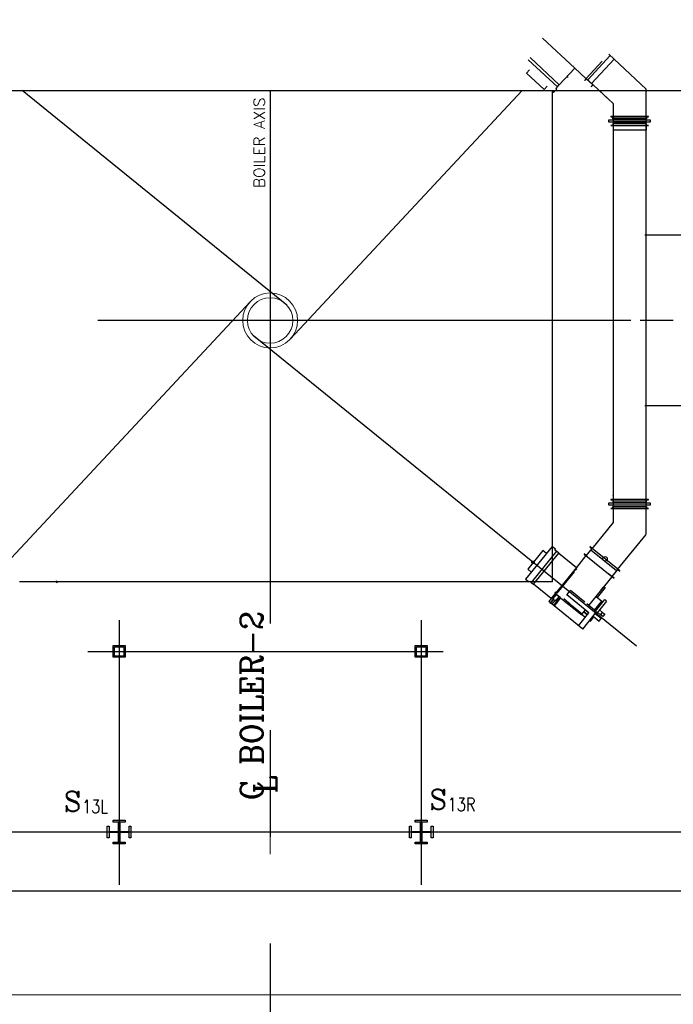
# Model space of a CAD drawing. Header units: inches. Extents: x 0 to 1544102, y -287698 to 23144100.
# Tile 37 of 256: x 49853 to 52612, y -138062 to -133906. Entities that reach past the tile are written whole.
import ezdxf

# ---------------------------------------------------------------- set-up
doc = ezdxf.new("R2010")
doc.units = ezdxf.units.IN
doc.header["$LTSCALE"] = 1800
doc.header["$MEASUREMENT"] = 0
doc.linetypes.add('AM_ISO08W050', pattern=[18, 12, -1.5, 3, -1.5])
doc.linetypes.add('CENTER', pattern=[2, 1.25, -0.25, 0.25, -0.25])
doc.layers.get('0').update_dxf_attribs({"color": 253, "lineweight": 9})
for name, color, linetype in [('1_01_FURNACE', 7, 'CENTER'), ('1_01_HOT_SA_TO_WINDBOX', 7, 'Continuous'), ('1_01_STEEL_TIER1', 7, 'Continuous'), ('3_01_WINDBOX', 7, 'Continuous'), ('3_01_WINDBOX_CONN_DUCT', 7, 'Continuous'), ('DIM', 4, 'Continuous'), ('DIMTEXT', 132, 'Continuous'), ('DIMTEXT-CL', 132, 'CENTER'), ('FIRINGANGLE', 170, 'Continuous'), ('GRID', 251, 'CENTER'), ('Road', 3, 'Continuous'), ('STEEL-COLUMNS-CL', 252, 'CENTER'), ('TEXT', 3, 'Continuous')]:
    doc.layers.add(name, color=color, linetype=linetype)
for name, color, linetype, lineweight in [('AM_7', 4, 'AM_ISO08W050', 25), ('CEN', 2, 'CENTER', 15), ('CL', 8, 'CENTER', 15)]:
    doc.layers.add(name, color=color, linetype=linetype, lineweight=lineweight)
doc.styles.add('C4', font='COMPLEX', dxfattribs={"width": 0.75, "height": 625})
doc.styles.add('ROMANC', font='ROMANC.SHX')
doc.styles.add('S3', font='simplex.shx', dxfattribs={"width": 0.75, "height": 320})
doc.styles.add('Squish', font='simplex.shx', dxfattribs={"width": 0.8})

msp = doc.modelspace()

# ---------------------------------------------------------------- linework, layer by layer
at = {"color": 8}
for radius in [115.98, 95.82]:
    msp.add_circle((50909.83, -135175.5), radius, dxfattribs=at)
at = {"layer": '1_01_FURNACE', "color": 8}
for q in [(52102.33, -134205.33), (49717.33, -136278.56)]:
    msp.add_line((52102.33, -136278.56), q, dxfattribs=at)
at = {"layer": '1_01_HOT_SA_TO_WINDBOX', "color": 8}
for p, q in [((52742.54, -134816.12, 4128.13), (52492.04, -134816.12, 4128.13)), ((52471.54, -135175.01, 4128.13), (52611.29, -135175.01, 4128.13)), ((52492.04, -135534.87, 4128.13), (52742.54, -135534.87, 4128.13))]:
    msp.add_line(p, q, dxfattribs=at)
at = {"layer": '1_01_STEEL_TIER1', "color": 8}
for points in [[(50247.33, -136597.44), (50247.33, -136547.44), (50297.33, -136547.44), (50297.33, -136597.44)], [(50252.33, -136592.44), (50252.33, -136552.44), (50292.33, -136552.44), (50292.33, -136592.44)], [(51522.33, -136597.44), (51522.33, -136547.44), (51572.33, -136547.44), (51572.33, -136597.44)], [(51527.33, -136592.44), (51527.33, -136552.44), (51567.33, -136552.44), (51567.33, -136592.44)], [(50297.33, -137384.94), (50247.33, -137384.94), (50247.33, -137377.06), (50269.83, -137377.06), (50269.83, -137337.44), (50230.2, -137337.44), (50230.2, -137359.94), (50222.33, -137359.94), (50222.33, -137309.94), (50230.2, -137309.94), (50230.2, -137332.44), (50269.83, -137332.44), (50269.83, -137292.81), (50247.33, -137292.81), (50247.33, -137284.94), (50297.33, -137284.94), (50297.33, -137292.81), (50274.83, -137292.81), (50274.83, -137332.44), (50314.45, -137332.44), (50314.45, -137309.94), (50322.33, -137309.94), (50322.33, -137359.94), (50314.45, -137359.94), (50314.45, -137337.44), (50274.83, -137337.44), (50274.83, -137377.06), (50297.33, -137377.06)], [(50297.33, -137384.94), (50247.33, -137384.94), (50247.33, -137377.06), (50269.83, -137377.06), (50269.83, -137337.44), (50230.2, -137337.44), (50230.2, -137359.94), (50222.33, -137359.94), (50222.33, -137309.94), (50230.2, -137309.94), (50230.2, -137332.44), (50269.83, -137332.44), (50269.83, -137292.81), (50247.33, -137292.81), (50247.33, -137284.94), (50297.33, -137284.94), (50297.33, -137292.81), (50274.83, -137292.81), (50274.83, -137332.44), (50314.45, -137332.44), (50314.45, -137309.94), (50322.33, -137309.94), (50322.33, -137359.94), (50314.45, -137359.94), (50314.45, -137337.44), (50274.83, -137337.44), (50274.83, -137377.06), (50297.33, -137377.06)], [(51572.33, -137384.94), (51522.33, -137384.94), (51522.33, -137377.06), (51544.83, -137377.06), (51544.83, -137337.44), (51505.2, -137337.44), (51505.2, -137359.94), (51497.33, -137359.94), (51497.33, -137309.94), (51505.2, -137309.94), (51505.2, -137332.44), (51544.83, -137332.44), (51544.83, -137292.81), (51522.33, -137292.81), (51522.33, -137284.94), (51572.33, -137284.94), (51572.33, -137292.81), (51549.83, -137292.81), (51549.83, -137332.44), (51589.45, -137332.44), (51589.45, -137309.94), (51597.33, -137309.94), (51597.33, -137359.94), (51589.45, -137359.94), (51589.45, -137337.44), (51549.83, -137337.44), (51549.83, -137377.06), (51572.33, -137377.06)], [(51572.33, -137384.94), (51522.33, -137384.94), (51522.33, -137377.06), (51544.83, -137377.06), (51544.83, -137337.44), (51505.2, -137337.44), (51505.2, -137359.94), (51497.33, -137359.94), (51497.33, -137309.94), (51505.2, -137309.94), (51505.2, -137332.44), (51544.83, -137332.44), (51544.83, -137292.81), (51522.33, -137292.81), (51522.33, -137284.94), (51572.33, -137284.94), (51572.33, -137292.81), (51549.83, -137292.81), (51549.83, -137332.44), (51589.45, -137332.44), (51589.45, -137309.94), (51597.33, -137309.94), (51597.33, -137359.94), (51589.45, -137359.94), (51589.45, -137337.44), (51549.83, -137337.44), (51549.83, -137377.06), (51572.33, -137377.06)]]:
    msp.add_lwpolyline(points, close=True, dxfattribs=at)
at = {"layer": '3_01_WINDBOX', "color": 8}
for p, q in [((52195.77, -134110.9), (52059.42, -133983.75)), ((52130.3, -134181.11), (52006.97, -134066.11)), ((52345.6, -134057.82), (52250.3, -134160.03)), ((51998.74, -134074.94), (52122.06, -134189.95)), ((52190.17, -134099.69), (52190.75, -134099.06)), ((52243.79, -134153.98), (52311.06, -134081.85)), ((52311.06, -134081.85), (52243.79, -134153.98)), ((52361.87, -134073), (52266.56, -134175.2)), ((52004.58, -134117.89), (51991.8, -134131.6)), ((51991.8, -134131.6), (52066.03, -134200.82)), ((52130.3, -134181.11), (52195.77, -134110.9)), ((52167.71, -134148.97), (52160.14, -134149.12)), ((52195.77, -134110.9), (52242.94, -134154.9)), ((52066.03, -134200.82), (52078.81, -134187.11)), ((52116.14, -134196.28), (52122.06, -134189.95)), ((52122.06, -134189.95), (52130.3, -134181.11)), ((52243.79, -134153.98), (52236.13, -134162.2)), ((52236.13, -134162.2), (52237.04, -134163.06)), ((52237.04, -134163.06), (52243.94, -134155.65)), ((52273.04, -134181.26), (52243.79, -134153.98)), ((52243.94, -134155.65), (52271.37, -134181.22)), ((52271.37, -134181.22), (52264.47, -134188.63)), ((52264.47, -134188.63), (52265.38, -134189.48)), ((52265.38, -134189.48), (52273.05, -134181.25)), ((52098.35, -134205.33), (52106.47, -134212.89)), ((52106.47, -134212.89), (52119.26, -134199.19)), ((52119.26, -134199.19), (52116.14, -134196.28)), ((52099.72, -136129.38), (51988.26, -136267.02)), ((52114.29, -136141.17), (52099.72, -136129.38)), ((52111.63, -136144.48), (52114.29, -136141.17)), ((52118.37, -136149.93), (52111.63, -136144.48)), ((52267.43, -136137.79), (52243.84, -136166.93)), ((52243.93, -136168.61), (52269.09, -136137.53)), ((52260.36, -136130.45), (52259.56, -136131.42)), ((52259.56, -136131.42), (52267.43, -136137.79)), ((52269.09, -136137.53), (52260.36, -136130.45)), ((52372.11, -136232.37), (52263.51, -136144.43)), ((52377.7, -136225.47), (52269.09, -136137.53)), ((52061.36, -136146.96), (51997.48, -136225.84)), ((52118.37, -136149.93), (52012.24, -136280.98)), ((52021.63, -136288.57), (52127.74, -136157.53)), ((52075.93, -136158.75), (52061.36, -136146.96)), ((52127.74, -136157.53), (52118.37, -136149.93)), ((52127.74, -136157.53), (52202.36, -136217.95)), ((52242.94, -136167.82), (52202.36, -136217.95)), ((52235.97, -136160.56), (52235.18, -136161.54)), ((52235.18, -136161.54), (52243.93, -136168.61)), ((52243.84, -136166.93), (52235.97, -136160.56)), ((52242.91, -136167.86), (52352.52, -136256.55)), ((51997.48, -136225.84), (52012.05, -136237.63)), ((52202.36, -136217.95), (52085.75, -136361.94)), ((52200.14, -136222.66), (52190.31, -136234.82)), ((52198.36, -136229.83), (52202.57, -136224.64)), ((52202.57, -136224.64), (52200.14, -136222.66)), ((52203.49, -136223.43), (52202.54, -136224.61)), ((52377.7, -136225.47), (52352.52, -136256.55)), ((52354.18, -136256.3), (52377.78, -136227.15)), ((52386.45, -136232.55), (52377.7, -136225.47)), ((52377.78, -136227.15), (52385.65, -136233.52)), ((51988.26, -136267.02), (52002.83, -136278.82)), ((52192.73, -136236.78), (52119.7, -136326.97)), ((52190.31, -136234.82), (52192.73, -136236.78)), ((52199.03, -136230.38), (52198.36, -136229.83)), ((52255.2, -136378.72), (52353.5, -136257.34)), ((52352.52, -136256.55), (52337.85, -136244.68)), ((52352.52, -136256.55), (52361.27, -136263.64)), ((52362.05, -136262.66), (52354.18, -136256.3)), ((52361.27, -136263.64), (52362.05, -136262.66)), ((52385.65, -136233.52), (52386.45, -136232.55)), ((50006.69, -136273.75), (50008.94, -136283.49)), ((52002.83, -136278.82), (52005.5, -136275.52)), ((52005.5, -136275.52), (52012.24, -136280.98)), ((52012.24, -136280.98), (52021.63, -136288.57)), ((52096.24, -136348.99), (52021.63, -136288.57)), ((52323.27, -136303.32), (52290.05, -136344.34)), ((52306.62, -136313.23), (52316.46, -136301.1)), ((52319.04, -136299.89), (52323.27, -136303.32)), ((52091.86, -136369.95), (52106.56, -136351.78)), ((52106.56, -136351.78), (52091.86, -136369.95)), ((52113.14, -136328.1), (52096.24, -136348.99)), ((52102.27, -136348.25), (52115.72, -136331.65)), ((52115.72, -136331.65), (52102.27, -136348.25)), ((52103.32, -136349.1), (52102.27, -136348.25)), ((52116.77, -136332.48), (52103.32, -136349.1)), ((52103.32, -136349.1), (52108.3, -136353.19)), ((52127.62, -136351.9), (52106.13, -136378.44)), ((52114.12, -136328.89), (52108.22, -136336.17)), ((52108.22, -136336.17), (52109.44, -136337.17)), ((52109.44, -136337.17), (52114.63, -136330.76)), ((52114.83, -136323.05), (52111.7, -136326.93)), ((52111.7, -136326.93), (52166.26, -136371.12)), ((52133.55, -136344.63), (52114.12, -136328.89)), ((52114.63, -136330.76), (52116.77, -136332.48)), ((52119.7, -136326.97), (52114.83, -136323.05)), ((52116.03, -136359.4), (52129.48, -136342.78)), ((52130.53, -136343.63), (52117.07, -136360.24)), ((52130.53, -136343.63), (52117.07, -136360.24)), ((52130.19, -136341.91), (52117.47, -136331.62)), ((52135.49, -136346.19), (52119.53, -136365.92)), ((52131.63, -136344.52), (52126.43, -136350.93)), ((52126.43, -136350.93), (52127.65, -136351.91)), ((52127.65, -136351.91), (52133.55, -136344.63)), ((52129.48, -136342.78), (52131.63, -136344.52)), ((52169.41, -136367.23), (52148.84, -136350.58)), ((52255.69, -136409.4), (52162.39, -136333.84)), ((52162.64, -136334.05), (52177.44, -136315.75)), ((52177.44, -136315.75), (52177.2, -136315.56)), ((52238.21, -136364.95), (52177.44, -136315.75)), ((52285.81, -136340.91), (52310.01, -136360.51)), ((52229.09, -136478.01), (52085.75, -136361.94)), ((52112.73, -136356.78), (52098.03, -136374.94)), ((52109.25, -136380.96), (52120.67, -136366.85)), ((52116.03, -136359.4), (52111, -136355.37)), ((52117.07, -136360.24), (52116.03, -136359.4)), ((52169.41, -136367.23), (52166.26, -136371.12)), ((52166.26, -136371.12), (52171.24, -136375.15)), ((52174.39, -136371.27), (52169.41, -136367.23)), ((52171.24, -136375.15), (52174.39, -136371.27)), ((52225.16, -136418.81), (52171.24, -136375.15)), ((52174.39, -136371.27), (52228.3, -136414.93)), ((52287.99, -136405.28), (52246.94, -136372.04)), ((52279.4, -136398.31), (52310.01, -136360.51)), ((52283.86, -136401.93), (52322.72, -136353.93)), ((52330.01, -136359.84), (52284.5, -136416.04)), ((52310.01, -136360.51), (52315.09, -136363.36)), ((52322.72, -136353.93), (52330.01, -136359.84)), ((52210.88, -136464.75), (52255.69, -136409.4)), ((52228.3, -136414.93), (52225.16, -136418.81)), ((52228.72, -136420.08), (52225.94, -136417.83)), ((52226.85, -136413.74), (52240.39, -136397.01)), ((52239.79, -136429.05), (52228.72, -136420.08)), ((52229.09, -136478.01), (52287.99, -136405.28)), ((52233.87, -136405.06), (52249.17, -136417.46)), ((52233.87, -136405.06), (52249.17, -136417.46)), ((52233.87, -136405.06), (52249.17, -136417.46)), ((52233.87, -136405.06), (52249.17, -136417.46)), ((52233.87, -136405.06), (52249.17, -136417.46)), ((52233.87, -136405.06), (52249.17, -136417.46)), ((52249.17, -136417.46), (52233.87, -136405.06)), ((52239.91, -136397.62), (52255.21, -136410.01)), ((52261.56, -136444.35), (52275.85, -136426.72)), ((52272.69, -136424.17), (52298.18, -136444.82)), ((52306.84, -136434.13), (52281.34, -136413.49)), ((52304.96, -136417.58), (52291.85, -136406.95)), ((52304.96, -136417.58), (52291.85, -136406.95)), ((52304.96, -136417.58), (52291.85, -136406.95)), ((52298.18, -136444.82), (52306.84, -136434.13)), ((52312.83, -136407.86), (52299.72, -136397.25)), ((52312.83, -136407.86), (52299.72, -136397.25)), ((52304.96, -136417.58), (52312.83, -136407.86)), ((52314.68, -136425.45), (52304.96, -136417.58)), ((52312.83, -136407.86), (52322.55, -136415.73)), ((52322.55, -136415.73), (52314.68, -136425.45)), ((52258.41, -136441.81), (52261.56, -136444.35)), ((52258.41, -136441.81), (52261.56, -136444.35)), ((52258.41, -136441.81), (52261.56, -136444.35)), ((52258.41, -136441.81), (52261.56, -136444.35)), ((52258.41, -136441.81), (52261.56, -136444.35)), ((52258.41, -136441.81), (52261.56, -136444.35)), ((52258.41, -136441.81), (52261.56, -136444.35))]:
    msp.add_line(p, q, dxfattribs=at)
at = {"layer": '3_01_WINDBOX_CONN_DUCT', "color": 8}
for p, q in [((52496.74, -134198.8), (52339.11, -134051.77)), ((52273.05, -134181.26), (52344.73, -134248.1)), ((52273.05, -134181.26), (52357.03, -134259.57)), ((52496.74, -134198.8), (52496.97, -134199.32)), ((52496.97, -136077.83), (52496.97, -134199.32)), ((52357.03, -134259.57), (52357.26, -134260.1)), ((52357.26, -134260.1), (52357.26, -136028.35)), ((52506.35, -134314.83), (52347.89, -134314.83)), ((52347.89, -134314.83), (52347.89, -134315.7)), ((52347.89, -134315.7), (52506.35, -134315.7)), ((52356.39, -134324.2), (52356.39, -134315.7)), ((52357.26, -134314.83), (52496.97, -134314.83)), ((52497.85, -134315.7), (52497.85, -134324.2)), ((52506.35, -134315.7), (52506.35, -134314.83)), ((52515.72, -134330.77), (52338.51, -134330.77)), ((52338.51, -134330.77), (52338.51, -134337.02)), ((52338.51, -134337.02), (52515.72, -134337.02)), ((52347.89, -134352.95), (52347.89, -134352.08)), ((52347.89, -134352.08), (52506.35, -134352.08)), ((52506.35, -134352.95), (52347.89, -134352.95)), ((52497.85, -134324.2), (52356.39, -134324.2)), ((52497.85, -134343.58), (52356.39, -134343.58)), ((52356.39, -134343.58), (52356.39, -134352.08)), ((52357.26, -134330.77), (52357.26, -134324.2)), ((52357.26, -134337.7), (52357.26, -134337.02)), ((52496.97, -134337.7), (52357.26, -134337.7)), ((52496.97, -134330.77), (52496.97, -134324.2)), ((52496.97, -134337.02), (52496.97, -134337.7)), ((52496.97, -134352.95), (52496.97, -134371.7)), ((52497.85, -134352.08), (52497.85, -134343.58)), ((52506.35, -134352.08), (52506.35, -134352.95)), ((52515.72, -134337.02), (52515.72, -134330.77)), ((52496.97, -134371.7), (52357.26, -134371.7)), ((52506.35, -135931.41), (52347.89, -135931.41)), ((52347.89, -135931.41), (52347.89, -135932.28)), ((52347.89, -135932.28), (52506.35, -135932.28)), ((52356.39, -135932.28), (52356.39, -135940.78)), ((52357.06, -135914.14), (52357.26, -135913.59)), ((52497.85, -135940.78), (52497.85, -135932.28)), ((52506.35, -135932.28), (52506.35, -135931.41)), ((52515.72, -135947.34), (52338.51, -135947.34)), ((52338.51, -135947.34), (52338.51, -135953.59)), ((52338.51, -135953.59), (52515.72, -135953.59)), ((52347.89, -135968.66), (52347.89, -135969.53)), ((52506.35, -135968.66), (52347.89, -135968.66)), ((52347.89, -135969.53), (52506.35, -135969.53)), ((52356.39, -135940.78), (52497.85, -135940.78)), ((52356.39, -135968.66), (52356.39, -135960.16)), ((52356.39, -135960.16), (52497.85, -135960.16)), ((52357.26, -135947.34), (52357.26, -135940.78)), ((52357.26, -135953.59), (52357.26, -135954.28)), ((52357.26, -135954.28), (52496.97, -135954.28)), ((52357.26, -135969.53), (52357.26, -135994.48)), ((52496.78, -135963.63), (52496.97, -135963.07)), ((52496.97, -135947.34), (52496.97, -135940.78)), ((52496.97, -135954.28), (52496.97, -135953.59)), ((52497.85, -135960.16), (52497.85, -135968.66)), ((52506.35, -135969.53), (52506.35, -135968.66)), ((52515.72, -135953.59), (52515.72, -135947.34)), ((52357.06, -136028.9), (52267.84, -136139.07)), ((52376.45, -136227.03), (52496.78, -136078.39))]:
    msp.add_line(p, q, dxfattribs=at)
at = {"layer": 'AM_7', "color": 8}
msp.add_circle((52019.58, -136196.18, 1.6), 5.32, dxfattribs=at)
msp.add_circle((52019.58, -136196.18, 1.6), 5.32, dxfattribs=at)
msp.add_circle((52019.58, -136196.18, 1.6), 5.32, dxfattribs=at)
msp.add_circle((52019.58, -136196.18, 1.6), 5.32, dxfattribs=at)
msp.add_circle((52019.58, -136196.18, 1.6), 5.32, dxfattribs=at)
msp.add_circle((52019.58, -136196.18, 1.6), 5.32, dxfattribs=at)
at = {"layer": 'CEN', "color": 8}
for p, q in [((50909.83, -134205.33), (50909.83, -137334.92)), ((50272.33, -137428.68), (50272.33, -137241.18)), ((50909.83, -137428.68), (50909.83, -137241.18)), ((51547.33, -137428.68), (51547.33, -137241.18)), ((51003.58, -137334.93), (50816.08, -137334.93))]:
    msp.add_line(p, q, dxfattribs=at)
at = {"layer": 'CEN', "color": 8, "linetype": 'CENTER', "ltscale": 10}
msp.add_line((56422.41, -137334.94), (24413.08, -137334.94), dxfattribs=at)
at = {"layer": 'CL', "color": 8, "ltscale": 100}
msp.add_line((63534.99, -138022.43), (17066.08, -138022.43), dxfattribs=at)
at = {"layer": 'DIM'}
msp.add_lwpolyline([(29443.81, -134205.33), (40944.99, -134205.33), (40944.99, -131445.04), (45545.46, -136965.61), (45545.46, -134205.33), (57046.65, -134205.33)], dxfattribs=at)
at = {"layer": 'DIMTEXT', "color": 8}
msp.add_circle((52323.19, -136181.74), 9.38, dxfattribs=at)
at = {"layer": 'DIMTEXT-CL', "color": 8}
for p, q in [((50272.33, -137334.94), (50272.33, -137557.44)), ((51547.33, -137334.94), (51547.33, -137557.44))]:
    msp.add_line(p, q, dxfattribs=at)
at = {"layer": 'FIRINGANGLE', "color": 8}
for p, q in [((50980.17, -135110.43), (49862.46, -134205.33)), ((51973.11, -134205.33), (50994.33, -135254.94)), ((49410.25, -136613.53), (50825.01, -135096.4)), ((52456.04, -136549.63), (50839.49, -135240.57))]:
    msp.add_line(p, q, dxfattribs=at)
at = {"layer": 'GRID', "color": 8}
for p, q in [((50909.83, -134205.33), (50909.83, -138306.54)), ((56541.08, -137334.93), (39653.58, -137334.93))]:
    msp.add_line(p, q, dxfattribs=at)
at = {"layer": 'Road', "color": 8}
msp.add_line((62066.08, -137584.93), (18535.19, -137584.93), dxfattribs=at)
at = {"layer": 'STEEL-COLUMNS-CL', "color": 8}
for p, q in [((50909.83, -134205.33), (50909.83, -137626.19)), ((52432.62, -135175.5), (49392.62, -135175.5)), ((50272.33, -136440.56), (50272.33, -137414)), ((51547.33, -136440.56), (51547.33, -137503.69)), ((50140.45, -136572.44), (51639.74, -136572.44)), ((55049.71, -137334.94), (46777.95, -137334.93))]:
    msp.add_line(p, q, dxfattribs=at)

# ---------------------------------------------------------------- texts
at = {"layer": 'DIMTEXT', "color": 8, "insert": (50887.47, -134616.1), "char_height": 46.875, "width": 589.2641, "attachment_point": 7, "rotation": 90, "style": 'Squish'}
msp.add_mtext('{\\W1;BOILER AXIS}', dxfattribs=at)
at = {"layer": 'TEXT', "color": 8, "style": 'ROMANC'}
for s, p in [('C BOILER-2', (50878.58, -137201.21)), ('L', (50936.34, -137172.16))]:
    msp.add_text(s, height=93.75, rotation=90, dxfattribs=at).set_placement(p)
at = {"layer": 'TEXT', "color": 8, "style": 'C4', "text_generation_flag": 6}
for p in [(50039.33, -137248.58), (51582.39, -137239.64)]:
    msp.add_text('S', height=84.38, rotation=180, dxfattribs=at).set_placement(p)
at = {"layer": 'TEXT', "color": 8, "style": 'S3', "width": 0.8}
for s, p in [('13L', (50115.83, -137255.15)), ('13R', (51658.89, -137246.21))]:
    msp.add_text(s, height=56.25, dxfattribs=at).set_placement(p)

doc.saveas('drawing.dxf')
